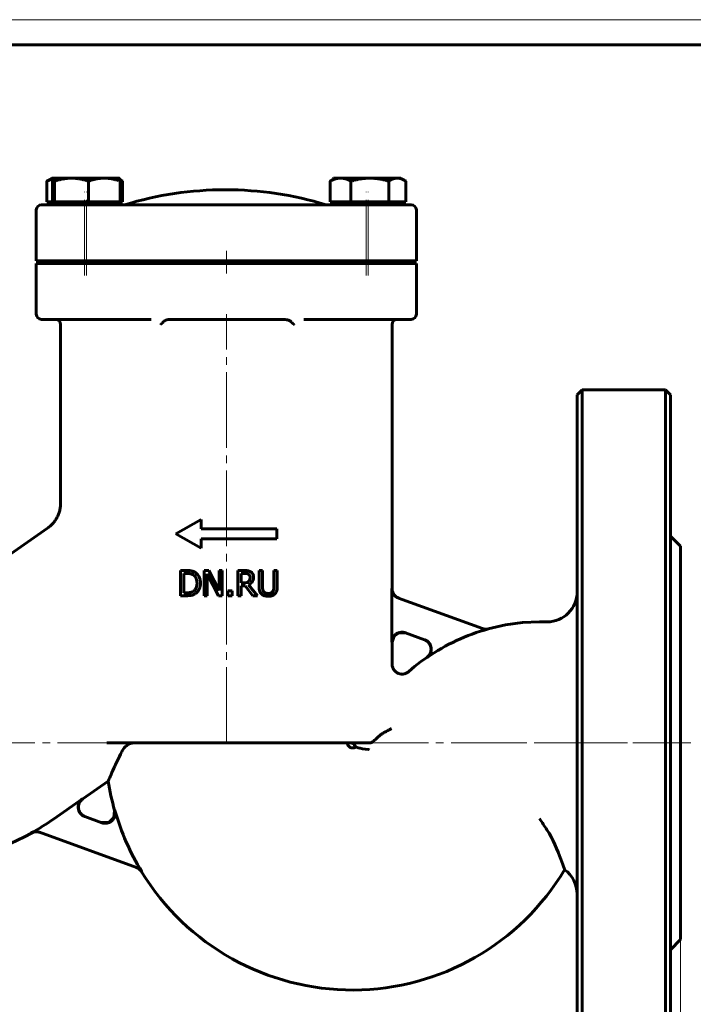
# Model space of a CAD drawing. Header units: millimetres. Extents: x 0 to 420, y 0 to 297.
# Tile 3 of 4: x 96 to 229, y 102 to 297. Entities that reach past the tile are written whole.
import ezdxf

# ---------------------------------------------------------------- set-up
doc = ezdxf.new("R2010")
doc.units = ezdxf.units.MM
for name, pattern in [('K5LT_AXLED', [19.5, 15, -1.5, 1.5, -1.5]), ('K5LT_BASIC', [0]), ('K5LT_THIN', [0])]:
    doc.linetypes.add(name, pattern=pattern)
doc.layers.add('Системный слой', color=7, linetype='Continuous')
doc.layers.add('Системный слой (1)', color=251, linetype='Continuous', true_color=0x6c6c6c)
doc.styles.add('KDIMTEXTSTYLE', font='GOST_AU.SHX', dxfattribs={"width": 0.96, "oblique": 15, "height": 5})
doc.styles.add('KTEXTSTYLE', font='GOST_AU.SHX', dxfattribs={"width": 0.56, "height": 5})
doc.dimstyles.new('KDIMSTYLE (1.00)', dxfattribs={"dimtxt": 5, "dimasz": 1, "dimexe": 2, "dimexo": 0, "dimgap": 1, "dimtad": 1, "dimtxsty": 'KDIMTEXTSTYLE', "dimsah": 1, "dimcen": 0, "dimdle": 1, "dimadec": 0, "dimazin": 0, "dimtfac": 0.667, "dimtmove": 0, "dimatfit": 3, "dimfxl": 1, "dimtvp": 1, "dimtolj": 1, "dimtzin": 0, "dimarcsym": 0})

# ---------------------------------------------------------------- blocks, each defined once
blk = doc.blocks.new('U17')
at = {"layer": 'Системный слой (1)', "color": 143, "linetype": 'K5LT_BASIC', "lineweight": 60, "true_color": 0x33acca}
for p, q in [((224.96, 222.58), (224.96, 153.58)), ((224.96, 153.58), (224.96, 84.58))]:
    blk.add_line(p, q, dxfattribs=at)
blk = doc.blocks.new('U19')
at = {"layer": 'Системный слой (1)', "color": 143, "linetype": 'K5LT_BASIC', "lineweight": 60, "true_color": 0x33acca}
for p, q in [((170.17, 174.72), (169.77, 173.53)), ((171.2, 175.44), (170.17, 174.72)), ((172.46, 175.4), (171.2, 175.44))]:
    blk.add_line(p, q, dxfattribs=at)
blk = doc.blocks.new('U20')
at = {"layer": 'Системный слой (1)', "color": 143, "linetype": 'K5LT_BASIC', "lineweight": 60, "true_color": 0x33acca}
for start, end in [(188.8833, 195.8449), (211.4139, 329.1397)]:
    blk.add_arc((161.91, 153.58), 49, start, end, dxfattribs=at)
blk = doc.blocks.new('U21')
at = {"layer": 'Системный слой (1)', "color": 143, "linetype": 'K5LT_BASIC', "lineweight": 60, "true_color": 0x33acca}
for p, q in [((192.23, 176.99), (188.81, 176.22)), ((195.64, 177.43), (192.23, 176.99)), ((198.99, 177.58), (195.64, 177.43)), ((176.64, 170.53), (175.42, 169.65)), ((174.24, 168.71), (173.09, 167.74)), ((175.42, 169.65), (174.24, 168.71))]:
    blk.add_line(p, q, dxfattribs=at)
blk = doc.blocks.new('U22')
at = {"layer": 'Системный слой (1)', "color": 143, "linetype": 'K5LT_BASIC', "lineweight": 60, "true_color": 0x33acca}
for p, q in [((206.46, 153.58), (206.46, 222.58)), ((206.46, 84.58), (206.46, 153.58))]:
    blk.add_line(p, q, dxfattribs=at)
blk = doc.blocks.new('U23')
at = {"layer": 'Системный слой (1)', "color": 143, "linetype": 'K5LT_BASIC', "lineweight": 60, "true_color": 0x33acca}
for p, q in [((113.6, 137.8), (114.64, 138.77)), ((114.64, 138.77), (114.77, 140.2)), ((112.16, 137.77), (113.6, 137.8))]:
    blk.add_line(p, q, dxfattribs=at)
blk = doc.blocks.new('U25')
at = {"layer": 'Системный слой (1)', "color": 143, "linetype": 'K5LT_BASIC', "lineweight": 60, "true_color": 0x33acca}
for p, q in [((161.52, 153.58), (161.96, 153.47)), ((161.96, 153.47), (162.32, 153.18)), ((162.32, 153.18), (162.5, 152.77))]:
    blk.add_line(p, q, dxfattribs=at)
blk = doc.blocks.new('U26')
at = {"layer": 'Системный слой (1)', "color": 143, "linetype": 'K5LT_BASIC', "lineweight": 60, "true_color": 0x33acca}
for p, q in [((169.77, 184.17), (169.77, 236.58)), ((169.77, 169.23), (169.77, 173.53))]:
    blk.add_line(p, q, dxfattribs=at)
blk = doc.blocks.new('U27')
at = {"layer": 'Системный слой (1)', "color": 143, "linetype": 'K5LT_BASIC', "lineweight": 60, "true_color": 0x33acca}
for q in [(164.31, 153.58), (165.35, 153.58)]:
    blk.add_line((164.31, 153.58), q, dxfattribs=at)
blk = doc.blocks.new('U28')
at = {"layer": 'Системный слой (1)', "color": 143, "linetype": 'K5LT_BASIC', "lineweight": 60, "true_color": 0x33acca}
for p, q in [((226.96, 153.58), (226.96, 192.58)), ((226.96, 114.58), (226.96, 153.58))]:
    blk.add_line(p, q, dxfattribs=at)
blk = doc.blocks.new('U30')
at = {"layer": 'Системный слой (1)', "color": 143, "linetype": 'K5LT_BASIC', "lineweight": 60, "true_color": 0x33acca}
for p, q in [((101.77, 265.21), (101.32, 265)), ((102.19, 265.37), (101.77, 265.21)), ((102.6, 265.49), (102.19, 265.37))]:
    blk.add_line(p, q, dxfattribs=at)
blk = doc.blocks.new('U31')
at = {"layer": 'Системный слой (1)', "color": 143, "linetype": 'K5LT_BASIC', "lineweight": 60, "true_color": 0x33acca}
for p, q in [((115.9, 265.23), (115.8, 265.28)), ((116, 265.18), (115.9, 265.23)), ((116.11, 265.12), (116, 265.18)), ((116.17, 265.08), (116.11, 265.12)), ((116.24, 265.04), (116.17, 265.08)), ((116.31, 265), (116.24, 265.04))]:
    blk.add_line(p, q, dxfattribs=at)
blk = doc.blocks.new('U32')
at = {"layer": 'Системный слой (1)', "color": 143, "linetype": 'K5LT_BASIC', "lineweight": 60, "true_color": 0x33acca}
for p, q in [((171.28, 265.53), (170.8, 265.58)), ((171.77, 265.38), (171.28, 265.53)), ((172.29, 265.12), (171.77, 265.38)), ((172.36, 265.08), (172.29, 265.12)), ((172.43, 265.04), (172.36, 265.08)), ((172.5, 265), (172.43, 265.04))]:
    blk.add_line(p, q, dxfattribs=at)
blk = doc.blocks.new('U33')
at = {"layer": 'Системный слой (1)', "color": 143, "linetype": 'K5LT_BASIC', "lineweight": 60, "true_color": 0x33acca}
for p, q in [((102.66, 265.57), (102.6, 265.49)), ((102.67, 265.58), (102.66, 265.57)), ((102.66, 265.57), (102.66, 265.57)), ((102.68, 265.58), (102.67, 265.58)), ((102.54, 265.3), (102.47, 265)), ((102.6, 265.49), (102.54, 265.3))]:
    blk.add_line(p, q, dxfattribs=at)
blk = doc.blocks.new('U34')
at = {"layer": 'Системный слой (1)', "color": 143, "linetype": 'K5LT_BASIC', "lineweight": 60, "true_color": 0x33acca}
for p, q in [((158.2, 265.56), (158.16, 265.58)), ((158.23, 265.51), (158.2, 265.56)), ((158.26, 265.44), (158.23, 265.51))]:
    blk.add_line(p, q, dxfattribs=at)
blk = doc.blocks.new('U35')
at = {"layer": 'Системный слой (1)', "color": 143, "linetype": 'K5LT_BASIC', "lineweight": 60, "true_color": 0x33acca}
for p, q in [((158.15, 265.57), (158.11, 265.53)), ((158.16, 265.58), (158.15, 265.57)), ((158.15, 265.57), (158.15, 265.57)), ((158.16, 265.58), (158.16, 265.58)), ((158.07, 265.44), (158.03, 265.3)), ((158.11, 265.53), (158.07, 265.44))]:
    blk.add_line(p, q, dxfattribs=at)
blk = doc.blocks.new('D4')
at = {"layer": 'Системный слой (1)'}
for points in [[(46.96, 66.16), (51.96, 66.82), (51.46, 66.16), (51.96, 65.5)], [(226.96, 66.16), (221.96, 66.82), (222.46, 66.16), (221.96, 65.5)]]:
    blk.add_hatch(color=7, dxfattribs=at).paths.add_polyline_path(points)
at = {"layer": 'Системный слой (1)', "color": 7, "linetype": 'K5LT_THIN', "lineweight": 18, "true_color": 0xffffff}
for p, q in [((46.96, 114.58), (46.96, 64.16)), ((226.96, 114.58), (226.96, 64.16)), ((46.96, 66.16), (51.96, 66.82)), ((51.96, 66.82), (51.46, 66.16)), ((222.46, 66.16), (221.96, 66.82)), ((221.96, 66.82), (226.96, 66.16)), ((51.96, 65.5), (46.96, 66.16)), ((46.96, 66.16), (226.96, 66.16)), ((51.46, 66.16), (51.96, 65.5)), ((226.96, 66.16), (221.96, 65.5)), ((221.96, 65.5), (222.46, 66.16))]:
    blk.add_line(p, q, dxfattribs=at)
blk.add_wipeout([(131.82, 67.16), (131.82, 74.54), (141.69, 74.54), (141.69, 67.16)]).dxf.layer = 'Системный слой (1)'
at = {"layer": 'Системный слой (1)', "color": 7, "insert": (131.82, 73.75), "char_height": 5, "attachment_point": 1, "style": 'KTEXTSTYLE'}
blk.add_mtext('\\H5.0;\\W1.000;\\Q15;\\Q15;\\W0.960;180', dxfattribs=at)
blk = doc.blocks.new('KDIMARROW_01')
at = {"layer": 'Системный слой'}
blk.add_hatch(color=0, dxfattribs=at).paths.add_polyline_path([(-5, -0.66), (0, 0), (-5, 0.66), (-4.5, 0)])
at = {"layer": 'Системный слой', "color": 0, "linetype": 'K5LT_THIN', "lineweight": 18}
for p, q in [((-4.5, 0), (-5, 0.66)), ((-5, 0.66), (0, 0)), ((0, 0), (-5, -0.66)), ((-5, -0.66), (-4.5, 0))]:
    blk.add_line(p, q, dxfattribs=at)
at = {"layer": 'Системный слой (1)', "color": 0, "linetype": 'K5LT_THIN', "lineweight": 18}
blk.add_line((321.52, 153.58), (320.52, 153.58), dxfattribs=at)
blk = doc.blocks.new('U36')
at = {"color": 7, "linetype": 'K5LT_THIN', "lineweight": 18, "true_color": 0xffffff}
blk.add_line((0, 297), (420, 297), dxfattribs=at)
at = {"color": 143, "linetype": 'K5LT_BASIC', "lineweight": 60, "true_color": 0x33acca}
blk.add_line((20, 292), (415, 292), dxfattribs=at)

msp = doc.modelspace()

# ---------------------------------------------------------------- linework, layer by layer
at = {"layer": 'Системный слой (1)', "color": 143, "linetype": 'K5LT_BASIC', "lineweight": 60, "true_color": 0x33acca}
for p, q in [((102.319, 265.576), (101.531, 265.121)), ((102.319, 265.576), (102.666, 265.576)), ((102.666, 265.576), (102.653, 265.569)), ((102.666, 265.576), (102.675, 265.576)), ((102.675, 265.576), (106.226, 265.576)), ((106.226, 265.576), (112.717, 265.576)), ((112.717, 265.576), (115.666, 265.576)), ((115.666, 265.576), (115.679, 265.569)), ((158.502, 265.576), (157.714, 265.121)), ((158.155, 265.576), (158.142, 265.569)), ((158.155, 265.576), (158.165, 265.576)), ((158.165, 265.576), (158.502, 265.576)), ((158.502, 265.576), (159.558, 265.576)), ((159.558, 265.576), (165.355, 265.576)), ((165.355, 265.576), (170.8, 265.576)), ((170.8, 265.576), (171.502, 265.576)), ((171.502, 265.576), (172.29, 265.121)), ((101.325, 260.876), (101.325, 264.996)), ((102.471, 260.876), (102.471, 264.996)), ((102.879, 260.876), (102.879, 264.996)), ((109.574, 260.876), (109.574, 264.996)), ((115.794, 265.302), (116.107, 265.121)), ((115.86, 260.876), (115.86, 264.996)), ((116.313, 260.876), (116.313, 264.996)), ((157.508, 260.876), (157.508, 264.996)), ((161.608, 260.876), (161.608, 264.996)), ((169.103, 260.876), (169.103, 264.996)), ((172.497, 260.876), (172.497, 264.996)), ((100.582, 260.276), (100.24, 260.276)), ((100.24, 260.276), (100.24, 260.276)), ((109.638, 260.276), (100.582, 260.276)), ((102.471, 260.876), (101.325, 260.876)), ((102.319, 260.876), (102.319, 260.276)), ((102.675, 260.876), (102.471, 260.876)), ((102.666, 260.876), (102.666, 260.276)), ((102.879, 260.876), (102.675, 260.876)), ((106.226, 260.876), (102.879, 260.876)), ((109.574, 260.876), (106.226, 260.876)), ((112.717, 260.876), (109.574, 260.876)), ((112.696, 260.276), (109.638, 260.276)), ((120.284, 260.276), (112.696, 260.276)), ((115.86, 260.876), (112.717, 260.876)), ((115.666, 260.876), (115.666, 260.276)), ((116.313, 260.876), (115.86, 260.876)), ((121.066, 260.276), (120.284, 260.276)), ((125.697, 260.276), (121.066, 260.276)), ((148.519, 260.276), (125.697, 260.276)), ((152.773, 260.276), (148.519, 260.276)), ((155.095, 260.276), (152.773, 260.276)), ((155.513, 260.276), (155.095, 260.276)), ((162.236, 260.276), (155.513, 260.276)), ((159.558, 260.876), (157.508, 260.876)), ((158.155, 260.876), (158.155, 260.276)), ((158.502, 260.876), (158.502, 260.276)), ((161.608, 260.876), (159.558, 260.876)), ((165.355, 260.876), (161.608, 260.876)), ((164.637, 260.276), (162.236, 260.276)), ((173.581, 260.276), (164.637, 260.276)), ((169.103, 260.876), (165.355, 260.876)), ((170.8, 260.876), (169.103, 260.876)), ((172.497, 260.876), (170.8, 260.876)), ((171.502, 260.876), (171.502, 260.276)), ((99.24, 249.176), (99.24, 259.276)), ((174.581, 249.176), (174.581, 259.276)), ((99.24, 249.176), (99.582, 249.176)), ((99.24, 249.176), (99.24, 249.176)), ((99.24, 248.676), (99.582, 248.676)), ((99.24, 238.576), (99.24, 248.676)), ((99.24, 248.676), (99.24, 248.676)), ((99.582, 249.176), (109.644, 249.176)), ((109.644, 248.676), (99.582, 248.676)), ((104.819, 249.176), (104.819, 249.043)), ((105.186, 248.676), (104.819, 249.043)), ((105.166, 249.043), (104.819, 249.043)), ((105.166, 249.176), (105.166, 249.043)), ((112.733, 249.043), (105.166, 249.043)), ((105.533, 248.676), (105.166, 249.043)), ((109.644, 249.176), (112.702, 249.176)), ((109.644, 248.676), (112.702, 248.676)), ((112.702, 249.176), (121.133, 249.176)), ((121.133, 248.676), (112.702, 248.676)), ((113.166, 249.043), (112.733, 249.043)), ((112.799, 248.676), (113.166, 249.043)), ((113.166, 249.176), (113.166, 249.043)), ((121.133, 249.176), (121.844, 249.176)), ((121.844, 248.676), (121.133, 248.676)), ((121.844, 249.176), (125.704, 249.176)), ((125.704, 248.676), (121.844, 248.676)), ((125.704, 249.176), (148.526, 249.176)), ((125.704, 248.676), (148.526, 248.676)), ((129.411, 248.676), (129.411, 249.176)), ((144.411, 248.676), (144.411, 249.176)), ((148.526, 249.176), (152.07, 249.176)), ((152.07, 248.676), (148.526, 248.676)), ((152.07, 249.176), (154.392, 249.176)), ((154.392, 248.676), (152.07, 248.676)), ((154.392, 249.176), (154.773, 249.176)), ((154.773, 248.676), (154.392, 248.676)), ((154.773, 249.176), (162.242, 249.176)), ((162.242, 248.676), (154.773, 248.676)), ((160.655, 249.176), (160.655, 249.043)), ((161.002, 249.043), (160.655, 249.043)), ((161.022, 248.676), (160.655, 249.043)), ((161.002, 249.176), (161.002, 249.043)), ((161.369, 248.676), (161.002, 249.043)), ((163.193, 249.043), (161.002, 249.043)), ((162.242, 249.176), (164.643, 249.176)), ((162.242, 248.676), (164.643, 248.676)), ((169.002, 249.043), (163.193, 249.043)), ((164.643, 249.176), (174.581, 249.176)), ((174.581, 248.676), (164.643, 248.676)), ((168.635, 248.676), (169.002, 249.043)), ((169.002, 249.176), (169.002, 249.043)), ((174.581, 238.576), (174.581, 248.676)), ((100.24, 237.576), (100.582, 237.576)), ((100.24, 237.576), (100.24, 237.576)), ((100.582, 237.576), (109.638, 237.576)), ((104.049, 201.113), (104.049, 236.576)), ((109.638, 237.576), (112.696, 237.576)), ((112.696, 237.576), (120.284, 237.576)), ((120.284, 237.576), (121.066, 237.576)), ((121.066, 237.576), (121.978, 237.576)), ((147.828, 237.576), (126.366, 237.576)), ((152.241, 237.576), (152.773, 237.576)), ((152.773, 237.576), (155.095, 237.576)), ((155.095, 237.576), (155.513, 237.576)), ((155.513, 237.576), (162.236, 237.576)), ((162.236, 237.576), (164.637, 237.576)), ((164.637, 237.576), (173.581, 237.576)), ((206.462, 222.576), (207.462, 223.576)), ((223.962, 223.576), (207.462, 223.576)), ((207.462, 223.576), (207.462, 153.576)), ((224.962, 222.576), (223.962, 223.576)), ((223.962, 153.576), (223.962, 223.576)), ((104.049, 201.113), (104.049, 201.113)), ((126.911, 195.038), (131.911, 197.873)), ((131.911, 196.038), (131.911, 197.873)), ((75.153, 177.757), (101.49, 196.198)), ((101.49, 196.198), (101.49, 196.198)), ((131.911, 196.038), (146.911, 196.038)), ((146.911, 194.038), (146.911, 196.038)), ((126.911, 195.038), (131.911, 192.204)), ((131.911, 192.204), (131.911, 194.038)), ((131.911, 194.038), (146.911, 194.038)), ((226.962, 192.576), (224.962, 194.576)), ((128.988, 187.771), (127.85, 187.771)), ((127.85, 187.771), (127.85, 182.771)), ((133.458, 187.771), (132.514, 187.771)), ((132.514, 187.771), (132.514, 182.771)), ((135.471, 183.813), (133.458, 187.771)), ((135.471, 187.771), (135.471, 183.813)), ((136.091, 187.771), (135.471, 187.771)), ((136.091, 182.771), (136.091, 187.771)), ((140.476, 187.771), (139.187, 187.771)), ((139.187, 187.771), (139.187, 182.771)), ((144.057, 187.771), (143.393, 187.771)), ((143.393, 187.771), (143.393, 184.651)), ((144.057, 184.651), (144.057, 187.771)), ((147.011, 187.771), (146.347, 187.771)), ((146.347, 187.771), (146.347, 184.635)), ((147.011, 184.651), (147.011, 187.771)), ((128.514, 183.347), (128.514, 187.196)), ((128.514, 187.196), (129.021, 187.196)), ((133.134, 187.083), (135.346, 182.771)), ((133.134, 182.771), (133.134, 187.083)), ((139.852, 185.316), (139.852, 187.196)), ((139.852, 187.196), (140.512, 187.196)), ((138.036, 183.728), (137.234, 183.728)), ((137.234, 183.728), (137.234, 182.771)), ((138.036, 182.771), (138.036, 183.728)), ((140.435, 185.316), (139.852, 185.316)), ((139.852, 184.761), (140.613, 184.761)), ((139.852, 182.771), (139.852, 184.761)), ((140.613, 184.761), (142.194, 182.771)), ((143.057, 182.771), (141.278, 184.947)), ((169.738, 173.538), (169.738, 184.18)), ((127.85, 182.771), (129.001, 182.771)), ((129.021, 183.347), (128.514, 183.347)), ((132.514, 182.771), (133.134, 182.771)), ((135.346, 182.771), (136.091, 182.771)), ((137.234, 182.771), (138.036, 182.771)), ((139.187, 182.771), (139.852, 182.771)), ((142.194, 182.771), (143.057, 182.771)), ((187.676, 176.25), (171.056, 182.299)), ((198.992, 177.576), (200.462, 177.576)), ((172.424, 175.416), (176.224, 174.033)), ((169.77, 169.23), (169.77, 169.23)), ((113.22, 153.576), (164.314, 153.576)), ((165.346, 153.576), (164.314, 153.576)), ((207.462, 153.576), (207.462, 83.576)), ((223.962, 83.576), (223.962, 153.576)), ((108.449, 142.474), (113.498, 146.009)), ((102.658, 138.476), (108.393, 142.492)), ((112.214, 137.754), (108.862, 138.974)), ((99.901, 135.851), (119.135, 128.85)), ((226.962, 114.576), (224.962, 112.576))]:
    msp.add_line(p, q, dxfattribs=at)
at = {"layer": 'Системный слой (1)', "color": 30, "linetype": 'K5LT_AXLED', "lineweight": 18, "true_color": 0xff8000}
for p, q in [((108.819, 246.276), (108.819, 262.876)), ((109.166, 246.276), (109.166, 262.876)), ((164.655, 246.276), (164.655, 262.876)), ((165.002, 246.276), (165.002, 262.876)), ((136.911, 246.676), (136.911, 251.176)), ((136.911, 153.576), (136.911, 238.576)), ((44.962, 153.576), (223.962, 153.576)), ((198.462, 153.576), (228.962, 153.576))]:
    msp.add_line(p, q, dxfattribs=at)
at = {"layer": 'Системный слой (1)', "color": 143, "linetype": 'K5LT_BASIC', "lineweight": 60, "true_color": 0x33acca}
for centre, radius, start, end in [((136.724, 195.11), 68.167, 72.93847, 107.06153), ((100.24, 259.276), 1, 90, 180), ((173.581, 259.276), 1, 0, 90), ((100.24, 238.576), 1, 180, 270), ((173.581, 238.576), 1, 270, 0), ((103.049, 236.576), 1, 0, 90), ((170.772, 236.576), 1, 90, 180), ((200.462, 183.576), 6, 270, 0), ((198.992, 138.576), 38.953, 105.02938, 124.92469), ((161.911, 153.576), 1, 180, 306.29453), ((161.911, 153.576), 48.953, 195.88617, 211.48553), ((74.58, 178.576), 48.953, 298.90609, 305), ((74.58, 178.576), 49, 270, 298.95583), ((200.462, 123.576), 6, 0, 54.18685)]:
    msp.add_arc(centre, radius, start, end, dxfattribs=at)
for points, weights in [([(102.879, 264.996), (102.77, 265.576), (102.675, 265.576)], [1, 1.0379548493, 1]), ([(106.226, 265.576), (104.673, 265.576), (102.879, 264.996)], [1, 1.0379548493, 1]), ([(109.574, 264.996), (107.78, 265.576), (106.226, 265.576)], [1, 1.0379548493, 1]), ([(112.717, 265.576), (111.258, 265.576), (109.574, 264.996)], [1, 1.0379548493, 1]), ([(115.86, 264.996), (114.176, 265.576), (112.717, 265.576)], [1, 1.0379548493, 1]), ([(115.675, 265.571), (115.761, 265.521), (115.86, 264.996)], [1.00672304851, 1.03422722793, 1]), ([(159.558, 265.576), (158.606, 265.576), (157.508, 264.996)], [1, 1.0379548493, 1]), ([(161.608, 264.996), (160.509, 265.576), (159.558, 265.576)], [1, 1.0379548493, 1]), ([(165.355, 265.576), (163.616, 265.576), (161.608, 264.996)], [1, 1.0379548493, 1]), ([(169.103, 264.996), (167.094, 265.576), (165.355, 265.576)], [1, 1.0379548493, 1]), ([(170.8, 265.576), (170.012, 265.576), (169.103, 264.996)], [1, 1.0379548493, 1]), ([(101.325, 264.996), (101.429, 265.063), (101.531, 265.121)], [1, 1.00423471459, 1.00752447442]), ([(157.508, 264.996), (157.613, 265.063), (157.714, 265.121)], [1, 1.00423471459, 1.00752447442])]:
    msp.add_rational_spline(points, weights, degree=2, dxfattribs=at)
for points, knots in [([(124.431, 237.094), (124.416, 237.08), (124.402, 237.065), (124.329, 236.988), (124.268, 236.926), (124.106, 236.766), (124, 236.667), (123.882, 236.578), (123.881, 236.577), (123.88, 236.576)], [0, 0, 0, 0, 0.006220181, 0.006220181, 0.032201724, 0.032201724, 0.074623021, 0.074623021, 0.074957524, 0.074957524, 0.074957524, 0.074957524]), ([(125.704, 237.55), (125.509, 237.533), (125.314, 237.507), (124.98, 237.422), (124.836, 237.371), (124.594, 237.239), (124.503, 237.17), (124.431, 237.094)], [-0.62600849, -0.62600849, -0.62600849, -0.62600849, -0.53462845, -0.53462845, -0.46229038, -0.46229038, -0.40157872, -0.40157872, -0.40157872, -0.40157872]), ([(149.781, 237.092), (149.686, 237.191), (149.559, 237.279), (149.173, 237.45), (148.899, 237.51), (148.56, 237.543), (148.543, 237.545), (148.526, 237.547)], [0.05836309, 0.05836309, 0.05836309, 0.05836309, 0.10069803, 0.10069803, 0.15975753, 0.15975753, 0.16286384, 0.16286384, 0.16286384, 0.16286384]), ([(150.327, 236.576), (150.326, 236.577), (150.325, 236.578), (150.31, 236.589), (150.296, 236.601), (150.267, 236.624), (150.252, 236.636), (150.222, 236.662), (150.206, 236.675), (150.173, 236.704), (150.156, 236.719), (150.123, 236.749), (150.107, 236.763), (150.079, 236.79), (150.066, 236.802), (150.03, 236.836), (150.007, 236.859), (149.961, 236.905), (149.937, 236.928), (149.889, 236.977), (149.864, 237.003), (149.821, 237.047), (149.802, 237.067), (149.781, 237.092)], [-0.000366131, -0.000366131, -0.000366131, -0.000366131, 0, 0, 0.005800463, 0.005800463, 0.011898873, 0.011898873, 0.018500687, 0.018500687, 0.025664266, 0.025664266, 0.032251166, 0.032251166, 0.03769152, 0.03769152, 0.047463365, 0.047463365, 0.05764815, 0.05764815, 0.068392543, 0.068392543, 0.076778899, 0.076778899, 0.076778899, 0.076778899]), ([(101.49, 196.198), (101.491, 196.198), (101.492, 196.199), (101.493, 196.2), (101.495, 196.201), (101.498, 196.203), (101.5, 196.205), (101.505, 196.209), (101.509, 196.211), (101.52, 196.219), (101.528, 196.224), (101.549, 196.24), (101.564, 196.25), (101.606, 196.281), (101.633, 196.301), (101.714, 196.363), (101.767, 196.404), (101.921, 196.528), (102.02, 196.614), (102.302, 196.875), (102.478, 197.06), (102.812, 197.458), (102.97, 197.673), (103.255, 198.12), (103.382, 198.352), (103.599, 198.821), (103.691, 199.056), (103.846, 199.544), (103.908, 199.796), (104, 200.309), (104.03, 200.569), (104.047, 200.924), (104.049, 201.019), (104.049, 201.113)], [0.0011005, 0.0011005, 0.0011005, 0.0011005, 0.0096561, 0.0096561, 0.0241404, 0.0241404, 0.0506948, 0.0506948, 0.1013895, 0.1013895, 0.200365, 0.200365, 0.3934879, 0.3934879, 0.7700776, 0.7700776, 1.503945, 1.503945, 2.9330557, 2.9330557, 5.7140292, 5.7140292, 8.6206615, 8.6206615, 11.5116692, 11.5116692, 14.2711683, 14.2711683, 17.1075268, 17.1075268, 19.9666619, 19.9666619, 20.9981897, 20.9981897, 20.9981897, 20.9981897]), ([(130.779, 187.374), (130.616, 187.481), (130.435, 187.561), (130.23, 187.627), (130.21, 187.633), (130.161, 187.648), (130.129, 187.657), (130.058, 187.676), (130.016, 187.685), (129.916, 187.706), (129.856, 187.716), (129.702, 187.737), (129.604, 187.748), (129.435, 187.759), (129.375, 187.763), (129.215, 187.769), (129.118, 187.771), (129.011, 187.771), (129, 187.771), (128.988, 187.771)], [-0.35940065, -0.35940065, -0.35940065, -0.35940065, -0.19489366, -0.19489366, -0.17691639, -0.17691639, -0.15132076, -0.15132076, -0.12388458, -0.12388458, -0.09240553, -0.09240553, -0.05277374, -0.05277374, -0.03301743, -0.03301743, -0.00342363, -0.00342363, 0, 0, 0, 0]), ([(141.748, 187.508), (141.636, 187.58), (141.517, 187.638), (141.377, 187.683), (141.362, 187.687), (141.328, 187.696), (141.31, 187.701), (141.27, 187.711), (141.248, 187.715), (141.215, 187.721), (141.205, 187.723), (141.171, 187.729), (141.145, 187.733), (141.087, 187.74), (141.056, 187.744), (141.014, 187.748), (141.006, 187.749), (140.905, 187.758), (140.809, 187.764), (140.702, 187.768), (140.691, 187.768), (140.611, 187.771), (140.543, 187.771), (140.476, 187.771)], [-0.23148395, -0.23148395, -0.23148395, -0.23148395, -0.11650325, -0.11650325, -0.10455732, -0.10455732, -0.09276207, -0.09276207, -0.08117254, -0.08117254, -0.07654936, -0.07654936, -0.06560009, -0.06560009, -0.05480708, -0.05480708, -0.05240331, -0.05240331, -0.02393951, -0.02393951, -0.02042106, -0.02042106, 0, 0, 0, 0]), ([(142.315, 186.414), (142.315, 186.53), (142.305, 186.647), (142.258, 186.861), (142.225, 186.958), (142.172, 187.056), (142.168, 187.064), (142.153, 187.089), (142.142, 187.108), (142.113, 187.154), (142.094, 187.181), (142.046, 187.244), (142.016, 187.28), (141.951, 187.347), (141.918, 187.379), (141.878, 187.413), (141.874, 187.416), (141.831, 187.451), (141.79, 187.481), (141.748, 187.508)], [-0.24528092, -0.24528092, -0.24528092, -0.24528092, -0.15924271, -0.15924271, -0.08288138, -0.08288138, -0.07672504, -0.07672504, -0.064249, -0.064249, -0.04914159, -0.04914159, -0.03151102, -0.03151102, -0.01673262, -0.01673262, -0.01529126, -0.01529126, 0, 0, 0, 0]), ([(129.021, 187.196), (129.095, 187.196), (129.163, 187.195), (129.302, 187.189), (129.371, 187.184), (129.498, 187.172), (129.555, 187.165), (129.64, 187.152), (129.671, 187.146), (129.725, 187.136), (129.748, 187.131), (129.769, 187.126), (129.771, 187.125), (129.774, 187.125), (129.974, 187.078), (130.164, 187.001), (130.342, 186.896)], [-0.10114964, -0.10114964, -0.10114964, -0.10114964, -0.09417029, -0.09417029, -0.08560831, -0.08560831, -0.0764523, -0.0764523, -0.06983967, -0.06983967, -0.06370354, -0.06370354, -0.06322705, -0.06322705, -0.06284785, 0, 0, 0, 0]), ([(130.342, 186.896), (130.478, 186.813), (130.599, 186.71), (130.806, 186.461), (130.887, 186.32), (131.06, 185.888), (131.1, 185.578), (131.1, 185.275)], [-0.18835955, -0.18835955, -0.18835955, -0.18835955, -0.13985523, -0.13985523, -0.09076242, -0.09076242, 0, 0, 0, 0]), ([(131.792, 185.267), (131.792, 185.499), (131.772, 185.733), (131.663, 186.239), (131.575, 186.432), (131.386, 186.8), (131.216, 187.021), (130.931, 187.267), (130.857, 187.323), (130.779, 187.374)], [-0.18419644, -0.18419644, -0.18419644, -0.18419644, -0.15270509, -0.15270509, -0.11382015, -0.11382015, -0.02823781, -0.02823781, 0, 0, 0, 0]), ([(141.339, 185.575), (141.286, 185.523), (141.228, 185.479), (141.069, 185.394), (140.986, 185.374), (140.784, 185.33), (140.607, 185.316), (140.435, 185.316)], [-0.069825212, -0.069825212, -0.069825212, -0.069825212, -0.062458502, -0.062458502, -0.051856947, -0.051856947, 0, 0, 0, 0]), ([(140.512, 187.196), (140.574, 187.196), (140.63, 187.195), (140.75, 187.189), (140.809, 187.183), (140.886, 187.173), (140.912, 187.169), (140.95, 187.163), (140.964, 187.16), (140.985, 187.156), (140.994, 187.154), (141.11, 187.127), (141.213, 187.087), (141.306, 187.026)], [-0.058277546, -0.058277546, -0.058277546, -0.058277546, -0.052447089, -0.052447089, -0.044240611, -0.044240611, -0.039332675, -0.039332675, -0.036034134, -0.036034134, -0.033575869, -0.033575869, 0, 0, 0, 0]), ([(141.278, 184.947), (141.468, 185.018), (141.644, 185.115), (141.898, 185.33), (142.023, 185.456), (142.217, 185.791), (142.273, 185.969), (142.31, 186.242), (142.315, 186.328), (142.315, 186.414)], [-0.23561338, -0.23561338, -0.23561338, -0.23561338, -0.14215836, -0.14215836, -0.08258131, -0.08258131, -0.02579427, -0.02579427, 0, 0, 0, 0]), ([(141.306, 187.026), (141.363, 186.988), (141.414, 186.943), (141.475, 186.868), (141.49, 186.846), (141.517, 186.803), (141.529, 186.783), (141.541, 186.758), (141.543, 186.753), (141.55, 186.738), (141.554, 186.729), (141.604, 186.606), (141.622, 186.484), (141.622, 186.361)], [-0.068678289, -0.068678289, -0.068678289, -0.068678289, -0.053661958, -0.053661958, -0.047448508, -0.047448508, -0.041297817, -0.041297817, -0.039846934, -0.039846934, -0.036768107, -0.036768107, 0, 0, 0, 0]), ([(141.622, 186.361), (141.622, 186.268), (141.615, 186.173), (141.587, 186.016), (141.571, 185.959), (141.545, 185.885), (141.537, 185.864), (141.483, 185.741), (141.42, 185.652), (141.339, 185.575)], [-0.076983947, -0.076983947, -0.076983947, -0.076983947, -0.055373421, -0.055373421, -0.040248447, -0.040248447, -0.033614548, -0.033614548, 0, 0, 0, 0]), ([(130.403, 183.679), (130.147, 183.5), (129.909, 183.442), (129.546, 183.364), (129.276, 183.347), (129.021, 183.347)], [-0.11395826, -0.11395826, -0.11395826, -0.11395826, -0.07867127, -0.07867127, 0, 0, 0, 0]), ([(131.1, 185.275), (131.1, 185.051), (131.08, 184.818), (130.991, 184.457), (130.928, 184.27), (130.699, 183.922), (130.563, 183.787), (130.403, 183.679)], [-0.22788686, -0.22788686, -0.22788686, -0.22788686, -0.12587354, -0.12587354, -0.05890324, -0.05890324, 0, 0, 0, 0]), ([(130.771, 183.173), (130.917, 183.269), (131.049, 183.383), (131.288, 183.65), (131.391, 183.8), (131.601, 184.189), (131.731, 184.507), (131.787, 185.049), (131.792, 185.158), (131.792, 185.267)], [-0.34498138, -0.34498138, -0.34498138, -0.34498138, -0.25590583, -0.25590583, -0.16341351, -0.16341351, -0.03283301, -0.03283301, 0, 0, 0, 0]), ([(143.393, 184.651), (143.393, 184.175), (143.455, 183.902), (143.555, 183.567), (143.638, 183.405), (143.789, 183.213), (143.829, 183.169), (143.871, 183.128)], [-0.12305536, -0.12305536, -0.12305536, -0.12305536, -0.07378742, -0.07378742, -0.01795479, -0.01795479, 0, 0, 0, 0]), ([(144.272, 183.643), (144.198, 183.756), (144.145, 183.879), (144.082, 184.145), (144.066, 184.311), (144.058, 184.543), (144.057, 184.597), (144.057, 184.651)], [-0.12289969, -0.12289969, -0.12289969, -0.12289969, -0.06958767, -0.06958767, -0.01618932, -0.01618932, 0, 0, 0, 0]), ([(145.2, 183.233), (145.089, 183.233), (144.976, 183.242), (144.828, 183.272), (144.789, 183.282), (144.712, 183.306), (144.674, 183.32), (144.623, 183.343), (144.609, 183.35), (144.499, 183.405), (144.414, 183.469), (144.317, 183.579), (144.293, 183.61), (144.272, 183.643)], [-0.10898961, -0.10898961, -0.10898961, -0.10898961, -0.07442326, -0.07442326, -0.06191569, -0.06191569, -0.04940811, -0.04940811, -0.04463867, -0.04463867, -0.01173832, -0.01173832, 0, 0, 0, 0]), ([(146.132, 183.643), (146.093, 183.583), (146.046, 183.53), (145.938, 183.435), (145.877, 183.395), (145.736, 183.325), (145.586, 183.259), (145.297, 183.235), (145.249, 183.233), (145.2, 183.233)], [-0.21526309, -0.21526309, -0.21526309, -0.21526309, -0.15363059, -0.15363059, -0.08969257, -0.08969257, -0.01508767, -0.01508767, 0, 0, 0, 0]), ([(146.347, 184.635), (146.347, 184.469), (146.338, 184.288), (146.296, 184.022), (146.266, 183.885), (146.17, 183.704), (146.152, 183.673), (146.132, 183.643)], [-0.14608203, -0.14608203, -0.14608203, -0.14608203, -0.06217807, -0.06217807, -0.01096623, -0.01096623, 0, 0, 0, 0]), ([(146.533, 183.128), (146.611, 183.202), (146.679, 183.285), (146.796, 183.468), (146.843, 183.566), (146.939, 183.844), (146.989, 184.09), (147.009, 184.492), (147.011, 184.572), (147.011, 184.651)], [-0.23605532, -0.23605532, -0.23605532, -0.23605532, -0.17855275, -0.17855275, -0.12079034, -0.12079034, -0.0238556, -0.0238556, 0, 0, 0, 0]), ([(169.738, 184.18), (169.738, 184.106), (169.742, 184.033), (169.759, 183.886), (169.771, 183.812), (169.805, 183.667), (169.825, 183.595), (169.862, 183.49), (169.875, 183.456), (169.917, 183.352), (169.95, 183.284), (170.021, 183.153), (170.06, 183.09), (170.135, 182.983), (170.17, 182.937), (170.241, 182.853), (170.277, 182.813), (170.367, 182.722), (170.422, 182.672), (170.537, 182.579), (170.597, 182.536), (170.722, 182.456), (170.787, 182.419), (170.919, 182.353), (170.987, 182.324), (171.056, 182.299)], [0, 0, 0, 0, 0.022105, 0.022105, 0.0445672, 0.0445672, 0.0671106, 0.0671106, 0.07808447, 0.07808447, 0.10064109, 0.10064109, 0.12306228, 0.12306228, 0.14020036, 0.14020036, 0.15626201, 0.15626201, 0.17870314, 0.17870314, 0.2007137, 0.2007137, 0.2231318, 0.2231318, 0.24516792, 0.24516792, 0.24516792, 0.24516792]), ([(169.772, 184.167), (169.772, 183.701), (170.069, 182.89), (170.76, 182.407), (171.088, 182.287)], [0, 0, 0, 0, 0.5714271, 1, 1, 1, 1]), ([(129.001, 182.771), (129.29, 182.771), (129.614, 182.785), (130.064, 182.862), (130.298, 182.915), (130.648, 183.099), (130.711, 183.134), (130.771, 183.173)], [-0.2935541, -0.2935541, -0.2935541, -0.2935541, -0.12043834, -0.12043834, -0.02179194, -0.02179194, 0, 0, 0, 0]), ([(143.871, 183.128), (144.01, 182.989), (144.172, 182.885), (144.499, 182.751), (144.704, 182.692), (145.063, 182.668), (145.132, 182.666), (145.2, 182.666)], [-0.22194553, -0.22194553, -0.22194553, -0.22194553, -0.11112413, -0.11112413, -0.02121182, -0.02121182, 0, 0, 0, 0]), ([(145.2, 182.666), (145.426, 182.666), (145.664, 182.686), (146.121, 182.817), (146.291, 182.924), (146.456, 183.056), (146.495, 183.091), (146.533, 183.128)], [-0.10912368, -0.10912368, -0.10912368, -0.10912368, -0.06510396, -0.06510396, -0.0161812, -0.0161812, 0, 0, 0, 0]), ([(187.676, 176.25), (187.746, 176.224), (187.817, 176.203), (187.962, 176.168), (188.036, 176.154), (188.167, 176.138), (188.223, 176.133), (188.355, 176.127), (188.43, 176.128), (188.579, 176.138), (188.652, 176.147), (188.781, 176.17), (188.836, 176.182), (188.89, 176.197)], [0, 0, 0, 0, 0.02228192, 0.02228192, 0.04487664, 0.04487664, 0.06183779, 0.06183779, 0.08441127, 0.08441127, 0.10672133, 0.10672133, 0.12365949, 0.12365949, 0.12365949, 0.12365949]), ([(172.424, 175.416), (172.355, 175.441), (172.285, 175.462), (172.141, 175.497), (172.068, 175.51), (171.92, 175.528), (171.845, 175.533), (171.732, 175.534), (171.695, 175.534), (171.582, 175.529), (171.507, 175.522), (171.359, 175.499), (171.286, 175.484), (171.142, 175.445), (171.072, 175.422), (170.97, 175.383), (170.937, 175.368), (170.878, 175.342), (170.852, 175.329), (170.76, 175.283), (170.697, 175.245), (170.57, 175.161), (170.507, 175.114), (170.39, 175.015), (170.336, 174.964), (170.282, 174.907), (170.279, 174.904), (170.225, 174.846), (170.177, 174.788), (170.096, 174.68), (170.063, 174.631), (169.993, 174.516), (169.957, 174.45), (169.905, 174.337), (169.885, 174.291), (169.841, 174.175), (169.819, 174.103), (169.782, 173.959), (169.767, 173.886), (169.747, 173.739), (169.741, 173.666), (169.738, 173.574), (169.738, 173.556), (169.738, 173.538)], [0, 0, 0, 0, 0.02202219, 0.02202219, 0.04445579, 0.04445579, 0.0670885, 0.0670885, 0.07828891, 0.07828891, 0.10089751, 0.10089751, 0.12350896, 0.12350896, 0.14564108, 0.14564108, 0.15654302, 0.15654302, 0.16517196, 0.16517196, 0.18740052, 0.18740052, 0.21105482, 0.21105482, 0.23345005, 0.23345005, 0.23470913, 0.23470913, 0.25722351, 0.25722351, 0.27525627, 0.27525627, 0.29776832, 0.29776832, 0.31278621, 0.31278621, 0.3352515, 0.3352515, 0.35774895, 0.35774895, 0.37987456, 0.37987456, 0.38526412, 0.38526412, 0.38526412, 0.38526412]), ([(176.636, 170.533), (176.706, 170.582), (176.773, 170.636), (176.901, 170.752), (176.961, 170.816), (177.075, 170.95), (177.127, 171.022), (177.223, 171.172), (177.265, 171.249), (177.339, 171.409), (177.371, 171.49), (177.422, 171.656), (177.443, 171.74), (177.473, 171.912), (177.482, 172.001), (177.49, 172.18), (177.487, 172.27), (177.471, 172.447), (177.457, 172.534), (177.419, 172.703), (177.394, 172.784), (177.335, 172.941), (177.302, 173.016), (177.221, 173.169), (177.174, 173.247), (177.068, 173.396), (177.009, 173.468), (176.882, 173.604), (176.813, 173.668), (176.67, 173.785), (176.594, 173.839), (176.44, 173.933), (176.36, 173.974), (176.244, 174.024), (176.21, 174.038), (176.174, 174.051)], [0, 0, 0, 0, 0.0588057, 0.0588057, 0.119116, 0.119116, 0.1802602, 0.1802602, 0.241359, 0.241359, 0.3013435, 0.3013435, 0.3606097, 0.3606097, 0.4217644, 0.4217644, 0.4833047, 0.4833047, 0.5438959, 0.5438959, 0.6024451, 0.6024451, 0.6592675, 0.6592675, 0.7215308, 0.7215308, 0.7853378, 0.7853378, 0.8495555, 0.8495555, 0.9129029, 0.9129029, 0.9743174, 0.9743174, 1, 1, 1, 1]), ([(176.691, 170.514), (176.752, 170.557), (176.81, 170.602), (176.921, 170.7), (176.974, 170.753), (177.074, 170.863), (177.121, 170.921), (177.186, 171.01), (177.206, 171.04), (177.268, 171.136), (177.306, 171.204), (177.375, 171.344), (177.405, 171.416), (177.455, 171.56), (177.476, 171.632), (177.498, 171.732), (177.504, 171.76), (177.523, 171.861), (177.532, 171.935), (177.542, 172.085), (177.544, 172.16), (177.538, 172.308), (177.531, 172.381), (177.514, 172.49), (177.508, 172.525), (177.489, 172.613), (177.476, 172.666), (177.44, 172.788), (177.415, 172.857), (177.356, 172.993), (177.323, 173.06), (177.258, 173.175), (177.228, 173.223), (177.153, 173.332), (177.107, 173.392), (177.01, 173.506), (176.958, 173.56), (176.86, 173.652), (176.815, 173.691), (176.709, 173.774), (176.648, 173.817), (176.522, 173.896), (176.458, 173.931), (176.337, 173.989), (176.281, 174.012), (176.224, 174.033)], [0, 0, 0, 0, 0.02222801, 0.02222801, 0.04472651, 0.04472651, 0.06718955, 0.06718955, 0.0781066, 0.0781066, 0.10161432, 0.10161432, 0.12512205, 0.12512205, 0.14765021, 0.14765021, 0.15603468, 0.15603468, 0.17847304, 0.17847304, 0.20102456, 0.20102456, 0.22318046, 0.22318046, 0.23397757, 0.23397757, 0.2501935, 0.2501935, 0.27238706, 0.27238706, 0.29504468, 0.29504468, 0.31211824, 0.31211824, 0.33469567, 0.33469567, 0.35730711, 0.35730711, 0.37506279, 0.37506279, 0.39769067, 0.39769067, 0.41978201, 0.41978201, 0.4380287, 0.4380287, 0.4380287, 0.4380287]), ([(173.096, 167.735), (173.095, 167.734), (173.094, 167.733), (173.091, 167.73), (173.089, 167.729), (173.085, 167.725), (173.082, 167.722), (173.073, 167.715), (173.067, 167.71), (173.05, 167.695), (173.039, 167.686), (173.005, 167.659), (172.983, 167.641), (172.914, 167.591), (172.868, 167.56), (172.745, 167.485), (172.667, 167.444), (172.504, 167.371), (172.42, 167.34), (172.249, 167.29), (172.162, 167.27), (171.988, 167.244), (171.901, 167.236), (171.729, 167.233), (171.643, 167.237), (171.47, 167.256), (171.382, 167.272), (171.208, 167.314), (171.122, 167.342), (170.954, 167.407), (170.873, 167.445), (170.72, 167.53), (170.649, 167.576), (170.512, 167.677), (170.446, 167.733), (170.321, 167.853), (170.262, 167.918), (170.152, 168.055), (170.101, 168.127), (170.011, 168.276), (169.972, 168.353), (169.902, 168.511), (169.873, 168.592), (169.824, 168.76), (169.805, 168.845), (169.776, 169.03), (169.768, 169.13), (169.768, 169.23)], [0, 0, 0, 0, 0.0178449, 0.0178449, 0.0446123, 0.0446123, 0.0936857, 0.0936857, 0.1873715, 0.1873715, 0.3702817, 0.3702817, 0.7271797, 0.7271797, 1.4231308, 1.4231308, 2.5210669, 2.5210669, 3.634039, 3.634039, 4.7411799, 4.7411799, 5.8164489, 5.8164489, 6.8821813, 6.8821813, 7.9873508, 7.9873508, 9.1078826, 9.1078826, 10.2229286, 10.2229286, 11.2771909, 11.2771909, 12.3429365, 12.3429365, 13.4319101, 13.4319101, 14.524601, 14.524601, 15.5949049, 15.5949049, 16.669692, 16.669692, 17.7587227, 17.7587227, 18.998885, 18.998885, 18.998885, 18.998885]), ([(169.599, 156.414), (169.597, 156.413), (169.595, 156.412), (169.425, 156.3), (169.013, 156.065), (168.233, 155.691), (167.66, 155.313), (167.19, 154.939), (166.799, 154.579), (166.448, 154.245), (166.13, 153.96), (165.833, 153.74), (165.569, 153.606), (165.414, 153.576), (165.346, 153.576)], [-0.0007226, -0.0007226, -0.0007226, -0.0007226, 0, 0, 0.06369782, 0.12739563, 0.19109345, 0.25479127, 0.31848908, 0.3821869, 0.44588472, 0.50958253, 0.57328035, 0.63697817, 0.63697817, 0.63697817, 0.63697817]), ([(118.626, 153.576), (118.134, 153.576), (117.676, 153.433), (117.049, 153.005), (116.846, 152.816), (116.479, 152.369), (116.317, 152.114), (116.176, 151.829)], [0, 0, 0, 0, 0.22793365, 0.22793365, 0.35243491, 0.35243491, 0.47599769, 0.47599769, 0.47599769, 0.47599769]), ([(165.211, 152.241), (165.203, 152.242), (165.196, 152.243), (164.202, 152.365), (163.469, 152.504), (162.761, 152.684), (162.592, 152.74), (162.512, 152.767), (162.503, 152.77), (162.503, 152.77)], [-0.0048275, -0.0048275, -0.0048275, -0.0048275, 0, 0, 0.6480339, 0.6480339, 1.0154858, 1.0154858, 1.1232381, 1.1232381, 1.1232381, 1.1232381]), ([(113.498, 146.009), (113.498, 146.009), (113.499, 146.01), (113.506, 146.027), (113.532, 146.088), (113.648, 146.36), (113.764, 146.629), (114.107, 147.416), (114.35, 147.964), (115.039, 149.476), (115.544, 150.557), (116.176, 151.829)], [1.6624809, 1.6624809, 1.6624809, 1.6624809, 1.6920647, 1.6920647, 1.8916956, 1.8916956, 2.1968787, 2.1968787, 2.5578165, 2.5578165, 3.0520357, 3.0520357, 3.0520357, 3.0520357]), ([(108.393, 142.492), (108.332, 142.449), (108.274, 142.403), (108.163, 142.305), (108.11, 142.253), (108.01, 142.142), (107.963, 142.084), (107.898, 141.995), (107.878, 141.965), (107.816, 141.869), (107.778, 141.801), (107.71, 141.661), (107.68, 141.589), (107.63, 141.445), (107.609, 141.373), (107.587, 141.273), (107.581, 141.245), (107.563, 141.143), (107.553, 141.069), (107.543, 140.92), (107.542, 140.845), (107.548, 140.696), (107.555, 140.623), (107.572, 140.515), (107.578, 140.479), (107.597, 140.392), (107.61, 140.34), (107.646, 140.218), (107.671, 140.149), (107.73, 140.013), (107.763, 139.946), (107.829, 139.831), (107.859, 139.782), (107.934, 139.673), (107.98, 139.613), (108.078, 139.499), (108.13, 139.445), (108.228, 139.354), (108.272, 139.315), (108.377, 139.232), (108.439, 139.189), (108.565, 139.111), (108.629, 139.075), (108.75, 139.018), (108.805, 138.995), (108.862, 138.974)], [0, 0, 0, 0, 0.02223064, 0.02223064, 0.04473178, 0.04473178, 0.06719527, 0.06719527, 0.07810251, 0.07810251, 0.1015768, 0.1015768, 0.12505109, 0.12505109, 0.14757756, 0.14757756, 0.1560283, 0.1560283, 0.17846514, 0.17846514, 0.20101303, 0.20101303, 0.22316245, 0.22316245, 0.23397122, 0.23397122, 0.25004257, 0.25004257, 0.27223046, 0.27223046, 0.29488657, 0.29488657, 0.31211352, 0.31211352, 0.33468839, 0.33468839, 0.35729993, 0.35729993, 0.37492677, 0.37492677, 0.39755453, 0.39755453, 0.41964973, 0.41964973, 0.43776378, 0.43776378, 0.43776378, 0.43776378]), ([(108.449, 142.474), (108.448, 142.473), (108.448, 142.473), (108.446, 142.472), (108.445, 142.471), (108.441, 142.468), (108.438, 142.466), (108.431, 142.461), (108.426, 142.457), (108.412, 142.447), (108.402, 142.44), (108.374, 142.419), (108.356, 142.405), (108.303, 142.361), (108.268, 142.331), (108.17, 142.24), (108.11, 142.176), (107.998, 142.04), (107.946, 141.968), (107.852, 141.817), (107.81, 141.739), (107.738, 141.579), (107.708, 141.497), (107.658, 141.331), (107.639, 141.247), (107.61, 141.074), (107.602, 140.985), (107.596, 140.806), (107.599, 140.716), (107.617, 140.54), (107.632, 140.453), (107.672, 140.285), (107.697, 140.204), (107.758, 140.048), (107.793, 139.973), (107.875, 139.82), (107.923, 139.743), (108.031, 139.595), (108.09, 139.523), (108.219, 139.389), (108.288, 139.325), (108.433, 139.21), (108.509, 139.157), (108.664, 139.065), (108.743, 139.024), (108.854, 138.978), (108.882, 138.967), (108.911, 138.956)], [0, 0, 0, 0, 0.0053074, 0.0053074, 0.0265371, 0.0265371, 0.0689964, 0.0689964, 0.1486076, 0.1486076, 0.3025226, 0.3025226, 0.6050451, 0.6050451, 1.2047828, 1.2047828, 2.3531436, 2.3531436, 3.5145221, 3.5145221, 4.6723783, 4.6723783, 5.8081819, 5.8081819, 6.9364958, 6.9364958, 8.1028301, 8.1028301, 9.274494, 9.274494, 10.4246259, 10.4246259, 11.5320338, 11.5320338, 12.6128106, 12.6128106, 13.7972018, 13.7972018, 15.0107257, 15.0107257, 16.2318812, 16.2318812, 17.4335399, 17.4335399, 18.5973995, 18.5973995, 19, 19, 19, 19]), ([(112.214, 137.754), (112.283, 137.729), (112.353, 137.708), (112.496, 137.674), (112.57, 137.661), (112.718, 137.643), (112.793, 137.638), (112.907, 137.637), (112.945, 137.637), (113.058, 137.642), (113.133, 137.65), (113.282, 137.673), (113.356, 137.688), (113.5, 137.727), (113.57, 137.75), (113.673, 137.79), (113.706, 137.804), (113.807, 137.849), (113.873, 137.884), (113.965, 137.938), (113.992, 137.955), (114.082, 138.016), (114.143, 138.062), (114.259, 138.161), (114.314, 138.214), (114.417, 138.325), (114.465, 138.383), (114.554, 138.503), (114.595, 138.566), (114.67, 138.694), (114.704, 138.76), (114.748, 138.86), (114.762, 138.894), (114.777, 138.933), (114.779, 138.939), (114.807, 139.015), (114.828, 139.085), (114.863, 139.229), (114.877, 139.303), (114.894, 139.433), (114.898, 139.49), (114.904, 139.622), (114.903, 139.697), (114.893, 139.845), (114.883, 139.919), (114.859, 140.054), (114.845, 140.115), (114.827, 140.176)], [0, 0, 0, 0, 0.02196817, 0.02196817, 0.04438603, 0.04438603, 0.06709679, 0.06709679, 0.07851872, 0.07851872, 0.10116488, 0.10116488, 0.12387123, 0.12387123, 0.1461598, 0.1461598, 0.15696503, 0.15696503, 0.17952051, 0.17952051, 0.18917538, 0.18917538, 0.2121849, 0.2121849, 0.23519441, 0.23519441, 0.25763499, 0.25763499, 0.2801841, 0.2801841, 0.30232888, 0.30232888, 0.31319132, 0.31319132, 0.31510564, 0.31510564, 0.33732803, 0.33732803, 0.35984032, 0.35984032, 0.37703359, 0.37703359, 0.3995448, 0.3995448, 0.42186002, 0.42186002, 0.44091078, 0.44091078, 0.44091078, 0.44091078]), ([(99.901, 135.851), (99.832, 135.876), (99.761, 135.897), (99.617, 135.931), (99.544, 135.945), (99.395, 135.963), (99.32, 135.968), (99.207, 135.97), (99.169, 135.969), (99.054, 135.964), (98.977, 135.957), (98.823, 135.933), (98.747, 135.917), (98.598, 135.876), (98.524, 135.851), (98.385, 135.795), (98.318, 135.763), (98.25, 135.726), (98.246, 135.724), (98.242, 135.722)], [0, 0, 0, 0, 0.02209691, 0.02209691, 0.04458773, 0.04458773, 0.06724651, 0.06724651, 0.07858727, 0.07858727, 0.10190458, 0.10190458, 0.12522189, 0.12522189, 0.14852663, 0.14852663, 0.17054508, 0.17054508, 0.17183137, 0.17183137, 0.17183137, 0.17183137]), ([(203.973, 128.442), (203.973, 128.442), (203.937, 128.553), (203.745, 129.121), (203.537, 129.731), (202.588, 132.248), (201.605, 134.59), (200.462, 136.352)], [12.5894356, 12.5894356, 12.5894356, 12.5894356, 12.9459462, 12.9459462, 13.5036531, 13.5036531, 14.6425822, 14.6425822, 14.6425822, 14.6425822]), ([(120.165, 128.009), (120.126, 128.072), (120.084, 128.133), (119.992, 128.251), (119.942, 128.308), (119.836, 128.416), (119.78, 128.468), (119.662, 128.563), (119.602, 128.608), (119.475, 128.69), (119.41, 128.727), (119.275, 128.794), (119.206, 128.824), (119.135, 128.85)], [0, 0, 0, 0, 0.02217081, 0.02217081, 0.0450243, 0.0450243, 0.06787778, 0.06787778, 0.09047856, 0.09047856, 0.1131277, 0.1131277, 0.13577684, 0.13577684, 0.13577684, 0.13577684])]:
    msp.add_open_spline(points, degree=3, knots=knots, dxfattribs=at)
for points in [[(125.704, 237.55), (125.93, 237.568), (126.154, 237.576), (126.366, 237.576)], [(147.828, 237.576), (148.051, 237.576), (148.287, 237.568), (148.526, 237.547)], [(188.812, 176.224), (188.417, 176.118), (187.99, 176.136), (187.606, 176.276)], [(200.462, 136.352), (200.004, 137.058), (199.513, 137.802), (198.992, 138.576)], [(98.302, 135.702), (98.801, 135.977), (99.419, 136.026), (99.955, 135.831)], [(120.093, 128.037), (119.859, 128.42), (119.492, 128.72), (119.07, 128.874)]]:
    msp.add_open_spline(points, degree=3, dxfattribs=at)

# ---------------------------------------------------------------- block references
at = {"layer": 'Системный слой (1)'}
for name in ['U33', 'U35', 'U34', 'U32', 'U30', 'U31', 'U26', 'U22', 'U17', 'U28', 'U21', 'U19', 'U25', 'U27', 'U20', 'U23']:
    msp.add_blockref(name, (0, 0), dxfattribs=at)

# ---------------------------------------------------------------- next in the draw order: dimensions: what is measured, and where the dimension line sits
at = {"layer": 'Системный слой (1)', "color": 7}
dim = msp.add_linear_dim(base=(46.962, 66.159), p1=(226.962, 114.576), p2=(46.962, 114.576), dimstyle='KDIMSTYLE (1.00)', override={"dimexo": 0, "dimpost": '\\H5.0;\\W0.960;\\Q15;<>', "dimblk1": 'KDIMARROW_01', "dimblk2": 'KDIMARROW_01', "dimse1": 0, "dimse2": 0, "dimclrt": 7, "dimtol": 1, "dimtp": 0, "dimtm": 0, "dimtdec": 5, "dimtolj": 1}, dxfattribs=at)
dim.commit()
dim.dimension.update_dxf_attribs({"geometry": 'D4', "text_midpoint": (136.962, 66.159), "dimtype": 160})

# ---------------------------------------------------------------- next in the draw order: block references
msp.add_blockref('U36', (0, 0))

doc.saveas('drawing.dxf')
